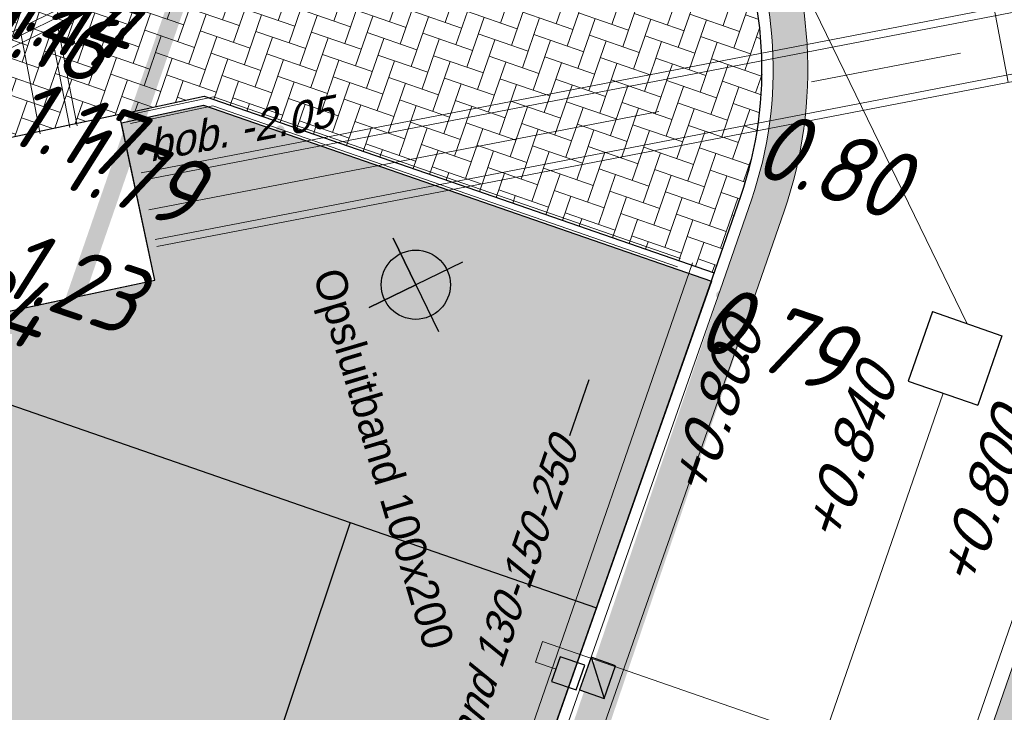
# Model space of a CAD drawing. Header units: metres. Extents: x 128615 to 129083, y 455669 to 456034.
# Tile 103 of 158: x 128862 to 128873, y 455804 to 455812. Entities that reach past the tile are written whole.
import ezdxf
from ezdxf.lldxf.tags import DXFTag

# ---------------------------------------------------------------- set-up
doc = ezdxf.new("R2010")
doc.units = ezdxf.units.M
for name, pattern in [('DASHED', [19.049999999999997, 12.7, -6.35]), ('RI-AWZI_PROCESLEIDING', [18.450000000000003, 6, -1.8, 1.75, -1.8, 1.75, -1.8, 1.75, -1.8]), ('RI-AWZI_TERREINRIOLERING', [19.8, 6, -1.8, 2.4, -1.8, 1.8, -1.8, 2.4, -1.8])]:
    doc.linetypes.add(name, pattern=pattern)
for name, color, linetype, lineweight in [('B-CO-BC-BETONVORM-G', 50, 'Continuous', 18), ('B-ME-RI-KOLK-G', 7, 'Continuous', 25), ('B-WE-OG-HOOGTELIJN-G', 7, 'Continuous', 18), ('B-XX-RI-AWZI_PROCESLEIDING-G', 30, 'RI-AWZI_PROCESLEIDING', 18), ('B-XX-RI-AWZI_TERREINRIOLERING-G', 10, 'RI-AWZI_TERREINRIOLERING', 18), ('B-XX-VH-BESTRATING-V', 1, 'Continuous', 18)]:
    doc.layers.add(name, color=color, linetype=linetype, lineweight=lineweight)
for name, color, linetype in [('B-CO-BC-BETONVORM-T25_HDSR', 7, 'Continuous'), ('B-ME-IE-VERLICHTING-G', 1, 'Continuous'), ('B-ME-RI-PUT-G', 7, 'Continuous'), ('B-XX-GR-GRAS-G', 90, 'Continuous'), ('B-XX-GR-KRUIDEN-G', 98, 'Continuous'), ('B-XX-KL-ELEKTRA-G_HDSR', 190, 'HDSR_Elektra'), ('B-XX-OG-BEBOUWING-G', 1, 'Continuous'), ('B-XX-VH-BESTRATING-T25', 7, 'Continuous'), ('B-XX-VH-KANTVERHARDING-G', 60, 'Continuous')]:
    doc.layers.add(name, color=color, linetype=linetype)
doc.styles.add('ISO', font='Iso.shx', dxfattribs={"height": 50})
doc.styles.get("Standard").update_dxf_attribs({"font": 'arial.ttf'})
doc.styles.add('TAUW-ISOCP', font='tcb_isocp.shx')
doc.styles.add('tcb_isocp', font='tcb_isocp.shx')
tags = doc.linetypes.add('HDSR_Elektra', pattern='A,25,-2,["E",Standard,S=1.5,R=0,X=0,Y=-0.75],-4', length=31).pattern_tags.tags
tags[6] = DXFTag(74, 10)

# ---------------------------------------------------------------- blocks, each defined once
blk = doc.blocks.new('*U162')
at = {"layer": 'B-ME-RI-KOLK-G'}
blk.add_hatch(color=256, dxfattribs=at).paths.add_polyline_path([(0.1997073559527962, -0.1502915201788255), (0.1997073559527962, 0.1497084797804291), (-0.2002926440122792, -0.1502915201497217)])
blk.add_lwpolyline([(0.1997073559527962, -0.1502915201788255), (0.1997073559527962, 0.1497084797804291), (-0.2002926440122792, 0.1497084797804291), (-0.2002926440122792, -0.1502915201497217)], close=True, dxfattribs=at)
blk.add_lwpolyline([(-0.2002926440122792, -0.1502915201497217), (0.1997073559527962, 0.1497084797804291)], dxfattribs=at)

msp = doc.modelspace()

# ---------------------------------------------------------------- hatches: boundary and pattern name
at = {"layer": 'B-XX-GR-GRAS-G'}
h = msp.add_hatch(dxfattribs=at)
h.set_pattern_fill('CROSS', color=256, scale=0.09999999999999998, angle=-116.5632943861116, style=0)
h.set_pattern_definition([(340.9065815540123, (128738.9979208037, 455858.1422880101), (0.8077808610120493, 0.3923519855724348), [0.3174999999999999, -0.9525]), (70.90658155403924, (128739.0960088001, 455857.9403427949), (-0.3923519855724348, 0.8077808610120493), [0.3174999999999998, -0.9524999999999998])])
h.paths.add_polyline_path([(128845.8675353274, 455784.6485665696), (128847.5685110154, 455784.0597697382), (128847.7647766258, 455784.6267616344), (128846.0638009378, 455785.2155584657)])
h.paths.add_polyline_path([(128967.1055860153, 455860.4144094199), (128969.4210054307, 455866.8918425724), (128880.9006920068, 455904.409712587), (128810.0577815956, 455927.1027515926), (128808.0815679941, 455921.3936663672), (128811.5859768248, 455919.9881814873), (128842.9440111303, 455909.6012506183), (128874.3253125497, 455899.2845629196), (128897.3942134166, 455890.0887698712), (128932.249899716, 455875.2515896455), (128958.9784740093, 455863.874893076)])
edge = h.paths.add_edge_path()
edge.add_line((128984.0843231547, 455804.1850891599), (128953.5143684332, 455822.3927003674))
edge.add_line((128953.5143684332, 455822.3927003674), (128931.0817976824, 455759.6371250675))
edge.add_line((128931.0817976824, 455759.6371250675), (128923.691293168, 455762.2048782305))
edge.add_line((128923.691293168, 455762.2048782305), (128914.0269830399, 455765.5502024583))
edge.add_line((128914.0269830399, 455765.5502024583), (128897.845598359, 455770.6508317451))
edge.add_line((128897.845598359, 455770.6508317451), (128884.7246261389, 455774.2573768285))
edge.add_line((128884.7246261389, 455774.2573768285), (128872.548293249, 455777.8537726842))
edge.add_line((128872.548293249, 455777.8537726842), (128866.079626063, 455781.0475949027))
edge.add_line((128866.079626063, 455781.0475949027), (128866.0212588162, 455781.0678178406))
edge.add_line((128866.0212588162, 455781.0678178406), (128863.5642032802, 455773.7248399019))
edge.add_line((128863.5642032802, 455773.7248399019), (128871.5285838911, 455771.3053608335))
edge.add_line((128871.5285838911, 455771.3053608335), (128871.6722959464, 455771.410655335))
edge.add_arc((128873.3846396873, 455770.369334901), 2.004113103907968, 78.24944847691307, 148.6951358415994, ccw=False)
edge.add_line((128873.7927796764, 455772.3314488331), (128875.0821999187, 455772.0165345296))
edge.add_line((128875.0821999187, 455772.0165345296), (128927.2955738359, 455757.61301808))
edge.add_line((128927.2955738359, 455757.61301808), (128956.895554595, 455749.1705929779))
edge.add_line((128956.895554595, 455749.1705929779), (128984.0843231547, 455804.1850891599))
h = msp.add_hatch(dxfattribs=at)
h.set_pattern_fill('DOTS', color=256, scale=0.09999999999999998, angle=-116.5632943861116, style=0)
h.set_pattern_definition([(340.9065815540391, (128738.9979208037, 455858.1422880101), (0.1269369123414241, 0.124052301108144), [0, -0.1587499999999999])])
edge = h.paths.add_edge_path()
edge.add_line((128864.8800774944, 455793.7491920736), (128863.7475410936, 455790.3284821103))
edge.add_line((128863.7475410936, 455790.3284821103), (128863.0902428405, 455788.3431801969))
edge.add_line((128863.0902428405, 455788.3431801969), (128856.9452752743, 455790.4702755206))
edge.add_line((128856.9452752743, 455790.4702755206), (128857.0761190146, 455790.848270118))
edge.add_line((128857.0761190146, 455790.848270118), (128855.9421352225, 455791.2408013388))
edge.add_line((128855.9421352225, 455791.2408013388), (128855.8112914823, 455790.8628067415))
edge.add_line((128855.8112914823, 455790.8628067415), (128855.7167928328, 455790.8955176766))
edge.add_line((128855.7167928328, 455790.8955176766), (128855.5205272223, 455790.3285257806))
edge.add_line((128855.5205272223, 455790.3285257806), (128855.6150258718, 455790.2958148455))
edge.add_line((128855.6150258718, 455790.2958148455), (128855.4841821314, 455789.9178202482))
edge.add_line((128855.4841821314, 455789.9178202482), (128856.6181659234, 455789.5252890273))
edge.add_line((128856.6181659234, 455789.5252890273), (128856.7490096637, 455789.9032836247))
edge.add_line((128856.7490096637, 455789.9032836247), (128862.9016433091, 455787.7735346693))
edge.add_line((128862.9016433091, 455787.7735346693), (128861.2938687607, 455782.9174166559))
edge.add_line((128861.2938687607, 455782.9174166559), (128860.9950774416, 455783.020941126))
edge.add_line((128860.9950774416, 455783.020941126), (128860.1674346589, 455782.9854017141))
edge.add_line((128860.1674346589, 455782.9854017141), (128854.9965156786, 455784.6038470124))
edge.add_line((128854.9965156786, 455784.6038470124), (128849.8342556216, 455786.2195821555))
edge.add_line((128849.8342556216, 455786.2195821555), (128837.8049622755, 455789.7858216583))
edge.add_line((128837.8049622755, 455789.7858216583), (128831.9240329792, 455791.529299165))
edge.add_line((128831.9240329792, 455791.529299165), (128826.0690273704, 455793.2650912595))
edge.add_line((128826.0690273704, 455793.2650912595), (128814.1604895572, 455796.7955312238))
edge.add_line((128814.1604895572, 455796.7955312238), (128802.5396316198, 455800.2406847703))
edge.add_line((128802.5396316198, 455800.2406847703), (128798.7130571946, 455801.5879591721))
edge.add_line((128798.7130571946, 455801.5879591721), (128795.4416960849, 455802.7545433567))
edge.add_line((128795.4416960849, 455802.7545433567), (128796.1049902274, 455804.6877747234))
edge.add_line((128796.1049902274, 455804.6877747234), (128821.0751174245, 455796.2292981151))
edge.add_line((128821.0751174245, 455796.2292981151), (128823.5661864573, 455803.3468910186))
edge.add_line((128823.5661864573, 455803.3468910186), (128828.4802083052, 455801.5813293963))
edge.add_arc((128844.4592125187, 455806.0338404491), 16.58774940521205, 195.5703673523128, 198.1409952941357)
edge.add_line((128828.695987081, 455800.8691377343), (128825.5619695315, 455799.3710783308))
edge.add_line((128825.5619695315, 455799.3710783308), (128827.5691900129, 455795.2661662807))
edge.add_line((128827.5691900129, 455795.2661662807), (128830.7040404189, 455796.7629898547))
edge.add_arc((128844.4592124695, 455806.033840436), 16.58774935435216, 213.9795823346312, 367.1917486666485)
edge.add_line((128860.9164616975, 455808.1104666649), (128860.9146310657, 455808.1249232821))
edge.add_line((128860.9146310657, 455808.1249232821), (128863.6185042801, 455808.7004238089))
edge.add_line((128863.6185042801, 455808.7004238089), (128863.2317115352, 455810.5176922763))
edge.add_line((128863.2317115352, 455810.5176922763), (128864.1825756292, 455810.720077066))
edge.add_line((128864.1825756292, 455810.720077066), (128870.0507916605, 455808.6887799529))
edge.add_line((128870.0507916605, 455808.6887799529), (128868.8786824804, 455805.3543247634))
edge.add_line((128868.8786824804, 455805.3543247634), (128866.2012134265, 455797.7395475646))
edge.add_line((128866.2012134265, 455797.7395475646), (128865.0686770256, 455794.3188376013))
edge.add_line((128865.0686770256, 455794.3188376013), (128858.2686073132, 455796.6726981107))
edge.add_line((128858.2686073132, 455796.6726981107), (128858.0723417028, 455796.1057062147))
edge.add_line((128858.0723417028, 455796.1057062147), (128864.8800774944, 455793.7491920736))
at = {"layer": 'B-XX-GR-KRUIDEN-G'}
h = msp.add_hatch(dxfattribs=at)
h.set_pattern_fill('SWAMP', color=256, scale=0.2, angle=-116.5632943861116, style=0)
h.set_pattern_definition([(340.9065815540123, (128738.9979208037, 455858.1422880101), (3.839350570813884, 3.326515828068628), [0.6349999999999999, -4.444999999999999]), (70.90658155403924, (128739.2979540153, 455858.0384307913), (-0.9611808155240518, 4.988231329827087), [0.3174999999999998, -8.481319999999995]), (70.90658155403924, (128739.3729632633, 455858.0124661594), (-0.9611808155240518, 4.988231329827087), [0.2539999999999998, -8.544819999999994]), (70.90658155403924, (128739.2229447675, 455858.0643954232), (-0.9611808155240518, 4.988231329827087), [0.2539999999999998, -8.544819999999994]), (40.90658155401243, (128739.4479706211, 455857.9865021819), (-0.9611719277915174, 4.988233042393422), [0.2032, -4.876799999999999]), (100.9065815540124, (128739.1479374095, 455858.0903594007), (-4.8005224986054, 1.661717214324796), [0.2032, -4.8768])])
edge = h.paths.add_edge_path()
edge.add_line((128866.0866503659, 455781.2568256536), (128875.1680089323, 455807.3398096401))
edge.add_arc((128879.4079104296, 455805.863595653), 4.489540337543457, 116.00983755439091, 160.8033255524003, ccw=False)
edge.add_arc((128879.4209623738, 455805.8368468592), 4.519303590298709, 64.93648171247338, 116.0098375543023, ccw=False)
edge.add_line((128881.3354421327, 455809.9306070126), (128896.7603082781, 455804.5777509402))
edge.add_line((128896.7603082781, 455804.5777509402), (128893.7246145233, 455795.8079325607))
edge.add_arc((128894.7640997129, 455795.4481122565), 1.100000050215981, 160.9065814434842, 205.9065793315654)
edge.add_arc((128894.7640996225, 455795.4481122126), 1.099999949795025, 205.9065793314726, 250.9065815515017)
edge.add_line((128894.4042793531, 455794.4086271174), (128908.5223775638, 455789.521613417))
edge.add_arc((128908.8821978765, 455790.5610985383), 1.099999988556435, -109.0934201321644, -19.09341904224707)
edge.add_line((128909.9216830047, 455790.2012782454), (128912.9529955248, 455798.9584396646))
edge.add_line((128912.9529955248, 455798.9584396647), (128924.2697458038, 455795.0312136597))
edge.add_arc((128927.7559066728, 455805.0775182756), 10.63398110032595, -109.1372484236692, -66.21405570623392)
edge.add_arc((128928.3129586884, 455803.8136726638), 9.252817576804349, -66.21405570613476, -16.48276536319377)
edge.add_line((128937.1855328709, 455801.188399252), (128940.0635648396, 455809.4719479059))
edge.add_line((128940.0635648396, 455809.4719479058), (128942.5904764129, 455808.6000234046))
edge.add_line((128942.590476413, 455808.6000234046), (128935.1472180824, 455787.0971878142))
edge.add_line((128935.1472180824, 455787.0971878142), (128930.4384130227, 455781.6966387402))
edge.add_line((128930.4384130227, 455781.6966387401), (128923.6912931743, 455762.2048782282))
edge.add_line((128923.6912931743, 455762.2048782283), (128914.0269830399, 455765.5502024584))
edge.add_line((128914.0269830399, 455765.5502024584), (128897.8455983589, 455770.6508317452))
edge.add_line((128897.8455983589, 455770.6508317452), (128884.7246261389, 455774.2573768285))
edge.add_line((128884.7246261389, 455774.2573768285), (128872.5482932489, 455777.8537726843))
edge.add_line((128872.5482932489, 455777.8537726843), (128866.1634851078, 455781.2268618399))
edge.add_line((128866.1634851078, 455781.2268618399), (128866.0856040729, 455781.2538205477))
at = {"layer": 'B-XX-VH-BESTRATING-V'}
h = msp.add_hatch(dxfattribs=at)
h.set_pattern_fill('BRICK', color=256, scale=0.03307086, angle=-116.5097316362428)
h.set_pattern_definition([(340.9065815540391, (128782.926339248, 455849.4786328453), (0.0686929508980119, 0.1984471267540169), []), (70.90658155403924, (128782.926339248, 455849.4786328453), (-0.3968942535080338, 0.1373859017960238), [0.2099999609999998, -0.2099999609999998]), (70.90658155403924, (128783.1247863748, 455849.4099398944), (-0.3968942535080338, 0.1373859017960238), [-0.2099999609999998, 0.2099999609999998])])
edge = h.paths.add_edge_path()
edge.add_arc((128879.3936255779, 455805.876259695), 4.601891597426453, 69.65643380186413, 160.8966683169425, ccw=False)
edge.add_line((128880.9934671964, 455810.1911076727), (128924.3141953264, 455795.1533938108))
edge.add_arc((128927.7884713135, 455804.2752318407), 9.761071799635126, 249.1494361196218, 341.8216779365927)
edge.add_line((128937.0623695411, 455801.2300168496), (128942.0115575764, 455815.4747647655))
edge.add_arc((128932.7452740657, 455818.8884584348), 9.875085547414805, 339.7762308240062, 431.1775957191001)
edge.add_line((128935.9313305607, 455828.2354557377), (128892.1413870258, 455843.4571851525))
edge.add_arc((128893.9661163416, 455848.2104546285), 5.091483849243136, 160.6539968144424, 248.9987380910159, ccw=False)
edge.add_line((128889.1621217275, 455849.8971210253), (128901.6898106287, 455885.5933068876))
edge.add_line((128901.6898106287, 455885.5933068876), (128887.1807336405, 455890.6000690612))
edge.add_line((128887.1807336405, 455890.6000690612), (128887.0472073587, 455890.2230276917))
edge.add_line((128887.0472073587, 455890.2230276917), (128901.1792229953, 455885.34635333))
edge.add_line((128901.1792229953, 455885.34635333), (128888.7847076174, 455850.0296298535))
edge.add_arc((128893.9661163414, 455848.2104546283), 5.491483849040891, 160.6539968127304, 249.0667786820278)
edge.add_line((128892.0041211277, 455843.0814225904), (128935.8011466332, 455827.857231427))
edge.add_arc((128932.7452740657, 455818.888458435), 9.475085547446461, -20.24600750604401, 71.18481212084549, ccw=False)
edge.add_line((128941.6349457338, 455815.6095891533), (128936.683389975, 455801.3580264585))
edge.add_arc((128927.7884713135, 455804.2752318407), 9.36107179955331, 249.1132310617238, 341.8424167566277, ccw=False)
edge.add_line((128924.4510408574, 455795.5293057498), (128881.0276453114, 455810.6025633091))
edge.add_arc((128879.3920985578, 455805.8776308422), 5.000000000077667, 70.9065815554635, 160.9065815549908)
edge.add_line((128874.6671660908, 455807.5131775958), (128865.6289427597, 455781.5539549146))
edge.add_line((128865.6289427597, 455781.5539549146), (128866.0087595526, 455781.4282871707))
edge.add_line((128866.0087595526, 455781.4282871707), (128875.0451606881, 455807.3823338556))
h = msp.add_hatch(dxfattribs=at)
h.set_pattern_fill('BRICK', color=256, scale=0.03307086, angle=-116.5097316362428)
h.set_pattern_definition([(340.9065815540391, (128783.8454226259, 455851.7425535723), (0.0686929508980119, 0.1984471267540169), []), (70.90658155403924, (128783.8454226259, 455851.7425535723), (-0.3968942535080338, 0.1373859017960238), [0.2099999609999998, -0.2099999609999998]), (70.90658155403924, (128784.0438697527, 455851.6738606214), (-0.3968942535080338, 0.1373859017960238), [-0.2099999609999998, 0.2099999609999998])])
edge = h.paths.add_edge_path()
edge.add_line((128861.4038347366, 455782.8793159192), (128861.7947090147, 455782.7438867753))
edge.add_line((128861.7947090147, 455782.7438867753), (128870.8909128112, 455809.4955534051))
edge.add_arc((128866.1659803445, 455811.131100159), 4.999999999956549, 340.9065815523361, 430.9065815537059)
edge.add_line((128867.8015270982, 455815.8560326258), (128851.089812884, 455821.6408327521))
edge.add_line((128851.089812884, 455821.6408327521), (128850.9690239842, 455821.2908317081))
edge.add_line((128850.9690239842, 455821.2908317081), (128867.6706833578, 455815.4780380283))
edge.add_arc((128866.1659803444, 455811.1311001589), 4.599999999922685, -19.09341844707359, 70.90658155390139, ccw=False)
edge.add_line((128870.5129182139, 455809.6263971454), (128861.4038347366, 455782.8793159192))
h = msp.add_hatch(dxfattribs=at)
h.set_pattern_fill('AR-HBONE', color=256, scale=0.001999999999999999, angle=-71.56329438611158, style=0)
h.set_pattern_definition([(70.90658155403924, (128858.2873194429, 455816.4036909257), (-0.1255526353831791, 0.2584898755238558), [0.6095999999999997, -0.2031999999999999]), (160.9065815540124, (128858.3537880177, 455816.5957120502), (-0.1255526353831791, 0.2584898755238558), [0.6095999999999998, -0.2031999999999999])])
h.paths.add_polyline_path([(128860.0047439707, 455817.9940533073), (128852.2490111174, 455820.6787189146, -0.1387956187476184), (128858.7688282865, 455814.4236153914)])
edge = h.paths.add_edge_path()
edge.add_line((128860.9016832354, 455808.2244074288), (128861.6415052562, 455808.3818733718))
edge.add_line((128861.6415052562, 455808.3818733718), (128861.2547125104, 455810.1991418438))
edge.add_line((128861.2547125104, 455810.1991418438), (128864.1889841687, 455810.8236810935))
edge.add_line((128864.1889841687, 455810.8236810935), (128870.0834504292, 455808.7831278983))
edge.add_line((128870.0834504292, 455808.7831278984), (128870.3900699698, 455809.6689213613))
edge.add_arc((128866.1659803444, 455811.1311001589), 4.469999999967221, -19.09341844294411, 70.90658155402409)
edge.add_line((128867.6281591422, 455815.3551897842), (128865.6468579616, 455816.0410219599))
edge.add_line((128865.6468579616, 455816.04102196), (128865.6320736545, 455815.9983411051))
edge.add_line((128865.6320736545, 455815.9983411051), (128865.2541070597, 455816.1292657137))
edge.add_line((128865.2541070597, 455816.1292657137), (128865.2688633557, 455816.1718657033))
edge.add_line((128865.2688633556, 455816.1718657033), (128860.0047439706, 455817.9940533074))
edge.add_line((128860.0047439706, 455817.9940533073), (128858.7688282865, 455814.4236153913))
edge.add_arc((128844.4592124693, 455806.0338404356), 16.58774935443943, 23.340030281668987, 30.383236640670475, ccw=False)
edge.add_line((128859.6895830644, 455812.6056925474), (128860.9209354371, 455813.2076095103))
edge.add_line((128860.9209354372, 455813.2076095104), (128861.7165791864, 455811.5520491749))
edge.add_line((128861.7165791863, 455811.5520491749), (128860.3613994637, 455810.7533613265))
edge.add_arc((128844.4592124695, 455806.0338404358), 16.58774935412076, 7.588609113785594, 16.530066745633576, ccw=False)
h.paths.add_polyline_path([(128857.727515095, 455816.1970599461), (128857.37349271, 455815.4889608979), (128857.7089080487, 455815.321266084), (128858.0629304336, 455816.0293651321)], flags=24)

# ---------------------------------------------------------------- linework, layer by layer
at = {"layer": 'B-CO-BC-BETONVORM-G', "linetype": 'Continuous'}
msp.add_line((128873.3183292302, 455811.8395385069), (128873.4830214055, 455810.9852689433), dxfattribs=at)
at = {"layer": 'B-CO-BC-BETONVORM-G'}
for points in [[(128863.4605793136, 455809.9390912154), (128873.6129049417, 455811.8963289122), (128873.612925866, 455811.8963329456), (128889.3379196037, 455814.9279119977, 0.1387425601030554), (128889.7100069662, 455815.1151329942)], [(128863.4782778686, 455809.8559380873), (128873.6289955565, 455811.8128657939), (128873.6290124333, 455811.8128690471), (128889.3540102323, 455814.8444488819, 0.1523591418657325), (128889.8000286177, 455815.0839813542)], [(128863.6240306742, 455809.1711476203), (128873.7615065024, 455811.1255224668), (128873.7614900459, 455811.1255192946), (128889.4865212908, 455814.1571055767, 0.2053687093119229), (128890.4979367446, 455814.8424729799)], [(128863.6417292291, 455809.0879944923), (128873.7775971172, 455811.0420593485), (128873.7775766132, 455811.0420553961), (128889.5026119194, 455814.073642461, 0.2086374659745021), (128890.5804480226, 455814.8139202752)]]:
    msp.add_lwpolyline(points, format="xyb", dxfattribs=at)
for points in [[(128862.6361304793, 455810.4638623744), (128862.4142628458, 455811.6082369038)], [(128862.7192819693, 455810.4815605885), (128862.4933922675, 455811.6466806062)]]:
    msp.add_lwpolyline(points, dxfattribs=at)
at = {"layer": 'B-ME-IE-VERLICHTING-G'}
msp.add_lwpolyline([(128867.1743878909, 455808.9087735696), (128866.0952496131, 455808.385248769), (128866.634818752, 455808.647011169), (128866.3730563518, 455809.1865803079), (128866.8965811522, 455808.1074420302)], dxfattribs=at)
msp.add_circle((128866.634818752, 455808.647011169), 0.3998079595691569, dxfattribs=at)
at = {"layer": 'B-ME-RI-KOLK-G', "lineweight": -3}
msp.add_lwpolyline([(128868.2051679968, 455804.0652735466), (128868.4886639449, 455803.9671407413), (128868.5867967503, 455804.2506366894), (128868.303300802, 455804.3487694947)], close=True, dxfattribs=at)
at = {"layer": 'B-ME-RI-PUT-G', "ltscale": 0.005}
for p, q in [((128872.6047608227, 455808.3361595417), (128872.326794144, 455807.5328946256)), ((128872.6047608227, 455808.3361595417), (128873.4080257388, 455808.0581928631)), ((128873.4080257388, 455808.0581928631), (128873.1300590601, 455807.254927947)), ((128872.326794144, 455807.5328946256), (128873.1300590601, 455807.254927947))]:
    msp.add_line(p, q, dxfattribs=at)
at = {"layer": 'B-XX-GR-GRAS-G'}
for points in [[(128830.7040404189, 455796.7629898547, 0.7898386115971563), (128860.9164616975, 455808.1104666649), (128860.9146310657, 455808.1249232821), (128863.6185042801, 455808.7004238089), (128863.2317115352, 455810.5176922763), (128864.1825756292, 455810.720077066), (128870.0507916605, 455808.6887799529), (128868.8786824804, 455805.3543247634), (128866.2012134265, 455797.7395475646)], [(128862.2864102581, 455795.2819259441), (128858.268607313, 455796.6726981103), (128858.0723417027, 455796.1057062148), (128862.0879175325, 455794.7157049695), (128860.8995737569, 455791.2713935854), (128860.2550242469, 455789.3245979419), (128856.9452752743, 455790.4702755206), (128857.0761190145, 455790.8482701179), (128855.9421352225, 455791.2408013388), (128855.8112914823, 455790.8628067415), (128855.7167928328, 455790.8955176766), (128855.5205272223, 455790.3285257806), (128855.6150258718, 455790.2958148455), (128855.4841821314, 455789.9178202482), (128856.6181659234, 455789.5252890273), (128856.7490096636, 455789.9032836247), (128860.0664247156, 455788.7549524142), (128859.0995239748, 455785.834527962), (128846.7162751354, 455789.6003655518, 0.4019510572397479), (128860.9730383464, 455807.5981241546), (128865.8775653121, 455805.9004103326), (128863.4544914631, 455798.6766010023), (128862.2836077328, 455795.2828960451)]]:
    msp.add_lwpolyline(points, format="xyb", dxfattribs=at)
for points in [[(128863.2317115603, 455810.5176922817), (128864.1825756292, 455810.720077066), (128870.0507439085, 455808.6886420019)], [(128865.877565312, 455805.9004103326), (128868.7242211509, 455804.9150335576)]]:
    msp.add_lwpolyline(points, dxfattribs=at)
at = {"layer": 'B-XX-KL-ELEKTRA-G_HDSR', "linetype": 'DASHED', "const_width": 0.1999999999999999}
for points in [[(128867.1563016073, 455780.9940848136), (128867.7758622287, 455782.7839340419), (128855.2906426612, 455787.1057228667), (128866.1665850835, 455818.5252425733)], [(128862.6071243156, 455808.2423132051), (128845.7341355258, 455804.9701191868)]]:
    msp.add_lwpolyline(points, dxfattribs=at)
at = {"layer": 'B-XX-OG-BEBOUWING-G'}
for points in [[(128861.6623232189, 455808.2840643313), (128863.61850428, 455808.7004238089), (128863.2108935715, 455810.6155013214), (128861.2547125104, 455810.1991418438), (128861.6623232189, 455808.2840643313)], [(128861.6623232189, 455808.2840643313), (128863.61850428, 455808.7004238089), (128863.2108935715, 455810.6155013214), (128861.2547125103, 455810.1991418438), (128861.6623232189, 455808.2840643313)]]:
    msp.add_lwpolyline(points, dxfattribs=at)
at = {"layer": 'B-XX-RI-AWZI_PROCESLEIDING-G'}
msp.add_lwpolyline([(128863.5511542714, 455809.5135428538), (128873.6952510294, 455811.4691941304, 4.457215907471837e-08), (128873.6952512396, 455811.4691941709), (128889.4202657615, 455814.5007772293, 0.2679491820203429), (128890.327125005, 455815.286656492), (128890.5880684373, 455816.0407278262)], format="xyb", dxfattribs=at)
msp.add_lwpolyline([(128862.2937419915, 455810.3909873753), (128862.0569171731, 455811.6125098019)], dxfattribs=at)
at = {"layer": 'B-XX-RI-AWZI_TERREINRIOLERING-G'}
msp.add_lwpolyline([(128830.2587808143, 455795.8632522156, 0.143627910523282), (128837.865099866, 455789.8276638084, 0.1583844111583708), (128848.4991004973, 455789.0681794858, 0.1583844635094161), (128857.5486010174, 455794.7042555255, 0.1583844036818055), (128861.5569978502, 455804.5830940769, 0.09333160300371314), (128860.8255352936, 455810.9253219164), (128869.0616919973, 455814.926720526, 0.198912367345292), (128869.1033502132, 455814.973661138), (128869.2987360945, 455815.5382850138)], format="xyb", dxfattribs=at)
at = {"layer": 'B-XX-RI-AWZI_TERREINRIOLERING-G', "linetype": 'Continuous'}
for points in [[(128830.3241352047, 455795.9093911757, 0.1436279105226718), (128837.8951785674, 455789.9017939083, 0.1583844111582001), (128848.4798621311, 455789.1458318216, 0.158384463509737), (128857.4873939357, 455794.7557695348, 0.1583844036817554), (128861.4772011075, 455804.5887931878, 0.09434079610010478), (128860.7286332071, 455810.9671853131), (128869.0267327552, 455814.9986778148, 0.1989123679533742), (128869.0277488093, 455814.9998227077), (128869.2231346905, 455815.5644465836)], [(128830.1934264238, 455795.8171132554, 0.1436279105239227), (128837.8350211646, 455789.7535337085, 0.1583844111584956), (128848.5183388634, 455788.99052715, 0.1583844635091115), (128857.609808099, 455794.6527415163, 0.1583844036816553), (128861.6367945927, 455804.5773949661, 0.09233130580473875), (128860.9221882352, 455810.8833374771), (128869.0966512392, 455814.8547632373, 0.1989123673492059), (128869.178951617, 455814.9474995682), (128869.3743374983, 455815.512123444)]]:
    msp.add_lwpolyline(points, format="xyb", dxfattribs=at)
at = {"layer": 'B-XX-RI-AWZI_TERREINRIOLERING-G'}
for points in [[(128873.0063897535, 455808.1971774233), (128869.4683516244, 455815.4795902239)], [(128872.7284230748, 455807.3939125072), (128863.9616097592, 455782.0596760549)], [(128872.7284230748, 455807.3939125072), (128863.9616097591, 455782.0596760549)], [(128872.8808160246, 455802.8704089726), (128868.9117423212, 455804.2438913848)]]:
    msp.add_lwpolyline(points, dxfattribs=at)
at = {"layer": 'B-XX-RI-AWZI_TERREINRIOLERING-G', "flags": 128}
msp.add_lwpolyline([(128868.2556413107, 455804.2065345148), (128868.0193946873, 455804.2883118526), (128868.1011720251, 455804.5245584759), (128868.9117423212, 455804.2438913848)], dxfattribs=at)
at = {"layer": 'B-XX-VH-BESTRATING-T25'}
msp.add_line((128868.6358396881, 455807.5469916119), (128868.412786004, 455806.9026115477), dxfattribs=at)
at = {"layer": 'B-XX-VH-BESTRATING-T25', "flags": 128}
for points in [[(128865.0678588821, 455810.438303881, 0, 0, 0), (128865.0536053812, 455810.4862292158, 0, 0.03826, 0), (128865.0546914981, 455810.4825773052, 0.03826, 0.07071999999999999, 0), (128865.0577788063, 455810.4721966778, 0.07071999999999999, 0.09237999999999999, 0), (128865.0624054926, 455810.4566401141, 0.09237999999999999, 0.09999999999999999, 0), (128865.0678588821, 455810.438303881, 0.09999999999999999, 0.09237999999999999, 0), (128865.0733122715, 455810.4199676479, 0.09237999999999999, 0.07071999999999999, 0), (128865.0779389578, 455810.4044110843, 0.07071999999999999, 0.03826, 0), (128865.081026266, 455810.3940304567, 0.03826, 0, 0), (128865.0821123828, 455810.3903785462, 0, 0, 0), (128865.0678588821, 455810.438303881, 0, 0, 0), (128865.4938318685, 455809.0060313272, 0, 0, 0)], [(128870.1550755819, 455808.5266503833, 0, 0, 0), (128870.1090896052, 455808.5070215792, 0, 0.03825999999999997, 0), (128870.1125937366, 455808.5085172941, 0.03825999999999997, 0.07071999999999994, 0), (128870.122554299, 455808.5127688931, 0.07071999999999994, 0.09237999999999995, 0), (128870.1374813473, 455808.5191404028, 0.09237999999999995, 0.09999999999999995, 0), (128870.1550755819, 455808.5266503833, 0.09999999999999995, 0.09237999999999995, 0), (128870.1726698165, 455808.5341603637, 0.09237999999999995, 0.07071999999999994, 0), (128870.1875968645, 455808.5405318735, 0.07071999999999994, 0.03825999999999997, 0), (128870.1975574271, 455808.5447834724, 0.03825999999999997, 0, 0), (128870.2010615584, 455808.5462791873, 0, 0, 0), (128870.1550755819, 455808.5266503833, 0, 0, 0), (128868.635839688, 455807.5469916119, 0, 0, 0), (128868.6358396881, 455807.5469916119, 0, 0, 0)]]:
    msp.add_lwpolyline(points, format="xyseb", dxfattribs=at)
at = {"layer": 'B-XX-VH-BESTRATING-V'}
for p, q in [((128860.4178554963, 455781.696754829), (128869.834305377, 455808.8999451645)), ((128864.9915901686, 455780.1135455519), (128874.3753138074, 455807.2221930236))]:
    msp.add_line(p, q, dxfattribs=at)
for points in [[(128865.5858228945, 455781.4303511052), (128865.5858228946, 455781.4303511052), (128872.3885393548, 455800.9304507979), (128874.6671660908, 455807.5131775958, -0.4142135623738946), (128881.0276453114, 455810.6025633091), (128881.5092014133, 455810.431314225), (128924.4510408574, 455795.5293057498, 0.4282348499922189), (128936.683389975, 455801.3580264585), (128941.6349457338, 455815.6095891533, 0.4215469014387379), (128935.8011466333, 455827.857231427), (128892.0041211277, 455843.0814225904, -0.4061228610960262), (128888.7847076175, 455850.0296298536), (128901.1792229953, 455885.34635333), (128887.0472073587, 455890.2230276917)], [(128861.7947090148, 455782.7438867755), (128866.7028226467, 455797.5683402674), (128870.5303622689, 455808.4539586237), (128870.8909128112, 455809.4955534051, 0.4142135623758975), (128867.8015270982, 455815.8560326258), (128851.089812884, 455821.6408327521)], [(128861.4167163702, 455782.874852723), (128866.3242496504, 455797.697553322), (128870.1523676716, 455808.584802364), (128870.5129182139, 455809.6263971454, 0.4142135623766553), (128867.6706833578, 455815.4780380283), (128851.3050445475, 455821.1430433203)]]:
    msp.add_lwpolyline(points, format="xyb", dxfattribs=at)
for points in [[(128863.3179955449, 455810.6089925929), (128864.2960861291, 455810.8171723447), (128869.6925586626, 455808.9490152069)], [(128863.3388135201, 455810.5111835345), (128864.2896775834, 455810.7135683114), (128869.6598477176, 455808.8545165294)]]:
    msp.add_lwpolyline(points, dxfattribs=at)
at = {"layer": 'B-XX-VH-KANTVERHARDING-G'}
msp.add_lwpolyline([(128861.2938687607, 455782.9174166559), (128866.2012134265, 455797.7395475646), (128870.0295194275, 455808.6273265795), (128870.3900699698, 455809.6689213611, 0.4142135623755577), (128867.6281591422, 455815.3551897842), (128852.2490111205, 455820.6787189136)], format="xyb", dxfattribs=at)
msp.add_lwpolyline([(128863.2108935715, 455810.6155013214), (128864.1889841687, 455810.8236810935), (128870.0834504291, 455808.7831278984)], dxfattribs=at)

# ---------------------------------------------------------------- block references
at = {"layer": 'B-ME-RI-KOLK-G', "rotation": 250.6275731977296}
msp.add_blockref('*U162', (128868.7365325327, 455804.105053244), dxfattribs=at)

# ---------------------------------------------------------------- texts
at = {"layer": 'B-CO-BC-BETONVORM-T25_HDSR', "style": 'tcb_isocp', "oblique": 20.00023775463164}
msp.add_text('bob. -2.05', height=0.36, rotation=10.91201381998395, dxfattribs=at).set_placement((128863.5655185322, 455810.06705464))
at = {"layer": 'B-WE-OG-HOOGTELIJN-G'}
for s, height, rotation, style, oblique, p in [('1.24', 0.7999999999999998, 341.1994003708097, 'ISO', 13.5, (128861.7137784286, 455811.7252355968, 1.241139)), ('1.17', 0.7999999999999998, 341.1994003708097, 'ISO', 13.5, (128861.7911830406, 455811.5534045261, 1.167351)), ('1.16', 0.7999999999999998, 341.1994003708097, 'ISO', 13.5, (128861.5453209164, 455811.4184312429, 1.163728)), ('1.20', 0.7999999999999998, 341.1994003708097, 'ISO', 13.5, (128860.1850375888, 455810.7291077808, 1.195645)), ('1.17', 0.7999999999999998, 341.1994003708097, 'ISO', 13.5, (128861.8750454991, 455810.3070866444, 1.173434)), ('0.80', 0.7999999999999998, 341.1994003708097, 'ISO', 13.5, (128870.5035387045, 455809.9382294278, 0.801415)), ('1.79', 0.7999999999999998, 341.1994003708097, 'ISO', 13.5, (128862.4571505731, 455809.8019752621, 1.793882)), ('1.23', 0.7999999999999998, 341.1994003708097, 'ISO', 13.5, (128861.799913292, 455808.5513015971, 1.231783)), ('1.24', 0.7999999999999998, 341.1994003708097, 'ISO', 13.5, (128860.6930113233, 455808.3938589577, 1.243355)), ('0.79', 0.7999999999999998, 341.1994003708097, 'ISO', 13.5, (128869.8405538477, 455807.9333129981, 0.793633)), ('+0.800', 0.4999999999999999, 70.90657821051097, 'TAUW-ISOCP', 20.00023775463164, (128869.9870847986, 455806.1553469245)), ('+0.840', 0.4999999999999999, 70.90657821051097, 'TAUW-ISOCP', 20.00023775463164, (128871.5363588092, 455805.6190619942)), ('+0.800', 0.4999999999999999, 70.90657821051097, 'TAUW-ISOCP', 20.00023775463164, (128873.0929876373, 455805.1100503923))]:
    msp.add_text(s, height=height, rotation=rotation, dxfattribs=dict(at, style=style, oblique=oblique)).set_placement(p)
at = {"layer": 'B-XX-VH-BESTRATING-T25', "style": 'TAUW-ISOCP'}
msp.add_text('Opsluitband 100x200', height=0.36, rotation=286.563034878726, dxfattribs=at).set_placement((128865.4448355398, 455808.7672740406))
at = {"layer": 'B-XX-VH-BESTRATING-T25', "style": 'TAUW-ISOCP', "oblique": 20.00023775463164}
msp.add_text('Inritbandband 130-150-250', height=0.3599999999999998, rotation=70.90656438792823, dxfattribs=at).set_placement((128866.6214842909, 455801.28688332))

doc.saveas('drawing.dxf')
